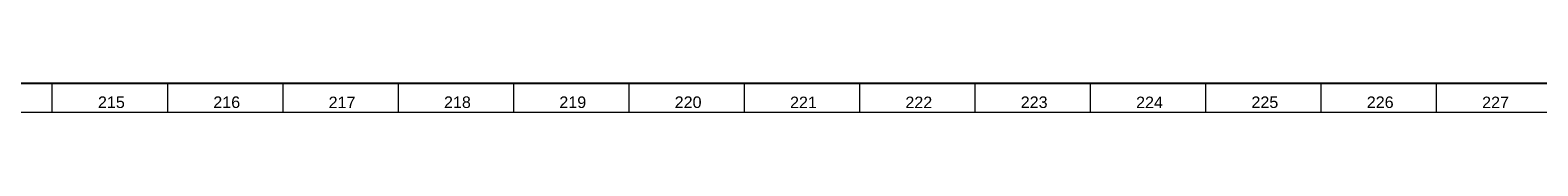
# Model space of a CAD drawing. Header units: millimetres. Extents: x -34 to 6620, y -230 to 4700.
# Tile 122 of 189: x 4286 to 4548, y 2 to 7. Entities that reach past the tile are written whole.
import ezdxf

# ---------------------------------------------------------------- set-up
doc = ezdxf.new("R2010")
doc.units = ezdxf.units.MM
doc.layers.add('1', color=7, linetype='Continuous', true_color=0xffffff)
doc.styles.add('Arial Unicode MS', font='Arial Unicode MS')

msp = doc.modelspace()

# ---------------------------------------------------------------- linework, layer by layer
at = {"layer": '1', "color": 7, "linetype": 'Continuous', "lineweight": 25}
msp.add_line((6613, 7), (7, 7), dxfattribs=at)
at = {"layer": '1', "color": 3, "linetype": 'Continuous', "lineweight": 13}
for p, q in [((4290, 7), (4290, 2)), ((4310, 7), (4310, 2)), ((4330, 7), (4330, 2)), ((4350, 7), (4350, 2)), ((4370, 7), (4370, 2)), ((4390, 7), (4390, 2)), ((4410, 7), (4410, 2)), ((4430, 7), (4430, 2)), ((4450, 7), (4450, 2)), ((4470, 7), (4470, 2)), ((4490, 7), (4490, 2)), ((4510, 7), (4510, 2)), ((4530, 7), (4530, 2))]:
    msp.add_line(p, q, dxfattribs=at)
at = {"layer": '1', "color": 3, "linetype": 'Continuous', "lineweight": 18}
msp.add_line((6618, 2), (2, 2), dxfattribs=at)

# ---------------------------------------------------------------- texts
at = {"layer": '1', "color": 3, "linetype": 'Continuous', "lineweight": 13, "char_height": 2, "attachment_point": 7, "line_spacing_factor": 1.069626, "style": 'Arial Unicode MS'}
for s, insert in [('\\W1.0000;215', (4297.969, 2.738)), ('\\W1.0000;216', (4317.969, 2.738)), ('\\W1.0000;217', (4337.969, 2.738)), ('\\W1.0000;218', (4357.969, 2.738)), ('\\W1.0000;219', (4377.969, 2.738)), ('\\W1.0000;220', (4397.969, 2.738)), ('\\W1.0000;221', (4417.969, 2.738)), ('\\W1.0000;222', (4437.969, 2.738)), ('\\W1.0000;223', (4457.969, 2.738)), ('\\W1.0000;224', (4477.969, 2.738)), ('\\W1.0000;225', (4497.969, 2.738)), ('\\W1.0000;226', (4517.969, 2.738)), ('\\W1.0000;227', (4537.969, 2.738))]:
    msp.add_mtext(s, dxfattribs=dict(at, insert=insert))

doc.saveas('drawing.dxf')
